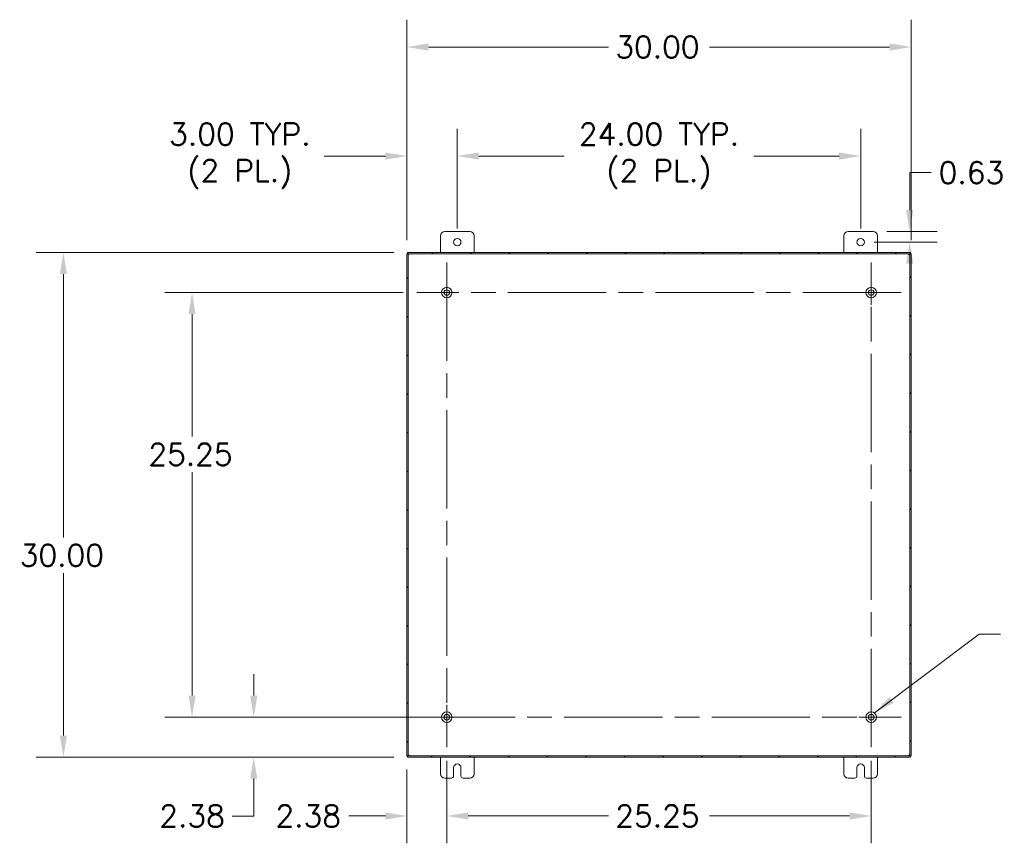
# Model space of a CAD drawing. Header units: inches. Extents: x 7 to 216, y 7 to 136.
# Tile 20 of 30: x 123 to 182, y 64 to 113. Entities that reach past the tile are written whole.
import ezdxf

# ---------------------------------------------------------------- set-up
doc = ezdxf.new("R2010")
doc.units = ezdxf.units.IN
doc.header["$LTSCALE"] = 13
doc.header["$MEASUREMENT"] = 0
doc.linetypes.add('CHAIN', pattern=[0.7087, 0.4724, -0.0591, 0.1181, -0.0591])
for name, color, linetype, lineweight in [('Center Mark (ANSI)', 7, 'Continuous', 5), ('Centerline (ANSI)', 7, 'Continuous', 5), ('Dimension (ANSI)', 7, 'Continuous', 5), ('Hatch (ANSI)', 7, 'Continuous', 5), ('Symbol (ANSI)', 7, 'Continuous', 5), ('Visible (ANSI)', 7, 'Continuous', 5)]:
    doc.layers.add(name, color=color, linetype=linetype, lineweight=lineweight)
doc.styles.add('ROMANS', font='romans.shx')
doc.dimstyles.new('Default (ANSI)', dxfattribs={"dimscale": 13, "dimtxt": 0.1, "dimasz": 0.098425, "dimexe": 0.125, "dimexo": 0.0625, "dimgap": 0.031496, "dimtad": 0, "dimtih": 1, "dimtoh": 1, "dimrnd": 1e-08, "dimzin": 0, "dimdsep": 46, "dimtxsty": 'ROMANS', "dimcen": 0.09, "dimdle": 0.393701, "dimclrd": 256, "dimclre": 256, "dimclrt": 256, "dimadec": 0, "dimazin": 0, "dimtfac": 1, "dimtofl": 0, "dimtmove": 0, "dimatfit": 3, "dimfxl": 0, "dimtolj": 1, "dimtzin": 0, "dimlwd": -1, "dimlwe": -1, "dimarcsym": 0})
doc.dimstyles.new('Default (ANSI)$7', dxfattribs={"dimscale": 13, "dimtxt": 0.1, "dimasz": 0.098425, "dimexe": 0.125, "dimexo": 0.0625, "dimgap": 0.031496, "dimtad": 0, "dimtih": 1, "dimtoh": 1, "dimrnd": 1e-08, "dimzin": 0, "dimdsep": 46, "dimtxsty": 'ROMANS', "dimcen": 0.09, "dimdle": 0.393701, "dimclrd": 256, "dimclre": 256, "dimclrt": 256, "dimadec": 0, "dimazin": 0, "dimtfac": 1, "dimtofl": 0, "dimtmove": 0, "dimatfit": 3, "dimfxl": 0, "dimtolj": 1, "dimtzin": 0, "dimlwd": -1, "dimlwe": -1, "dimarcsym": 0})

# ---------------------------------------------------------------- blocks, each defined once
blk = doc.blocks.new('*D9')
at = {"layer": 'Defpoints', "color": 0}
for p in [(146.358, 99.614), (125.885, 69.614), (146.358, 69.614)]:
    blk.add_point(p, dxfattribs=at)
at = {"layer": 'Dimension (ANSI)'}
for p, q in [((145.545, 99.614), (124.26, 99.614)), ((125.885, 98.335), (125.885, 82.673)), ((125.885, 70.894), (125.885, 80.555)), ((145.545, 69.614), (124.26, 69.614))]:
    blk.add_line(p, q, dxfattribs=at)
for points in [[(125.672, 98.335), (126.098, 98.335), (125.885, 99.614)], [(125.672, 70.894), (126.098, 70.894), (125.885, 69.614)]]:
    blk.add_solid(points, dxfattribs=at)
at = {"layer": 'Dimension (ANSI)', "insert": (123.285, 82.264), "char_height": 1.3, "attachment_point": 1, "style": 'ROMANS'}
blk.add_mtext('\\A1;30.00', dxfattribs=at)
blk = doc.blocks.new('*D10')
at = {"layer": 'Defpoints', "color": 0}
for p in [(174.071, 100.864), (173.321, 100.239), (176.238, 100.239)]:
    blk.add_point(p, dxfattribs=at)
at = {"layer": 'Dimension (ANSI)'}
for p, q in [((176.238, 102.144), (176.238, 104.37)), ((176.238, 104.37), (177.517, 104.37)), ((174.883, 100.864), (177.863, 100.864)), ((174.133, 100.239), (177.863, 100.239)), ((176.238, 98.96), (176.238, 97.68))]:
    blk.add_line(p, q, dxfattribs=at)
for points in [[(176.025, 102.144), (176.451, 102.144), (176.238, 100.864)], [(176.025, 98.96), (176.451, 98.96), (176.238, 100.239)]]:
    blk.add_solid(points, dxfattribs=at)
at = {"layer": 'Dimension (ANSI)', "insert": (179.908, 104.37), "char_height": 1.3, "attachment_point": 5, "style": 'ROMANS'}
blk.add_mtext('\\A1;0.63', dxfattribs=at)
blk = doc.blocks.new('*D13')
at = {"layer": 'Defpoints', "color": 0}
for p in [(148.696, 71.989), (137.21, 69.614), (146.358, 69.614)]:
    blk.add_point(p, dxfattribs=at)
at = {"layer": 'Dimension (ANSI)'}
for p, q in [((137.21, 73.269), (137.21, 74.548)), ((147.883, 71.989), (135.585, 71.989)), ((145.545, 69.614), (135.585, 69.614)), ((137.21, 68.335), (137.21, 66.108)), ((137.21, 66.108), (135.93, 66.108))]:
    blk.add_line(p, q, dxfattribs=at)
for points in [[(136.997, 73.269), (137.423, 73.269), (137.21, 71.989)], [(136.997, 68.335), (137.423, 68.335), (137.21, 69.614)]]:
    blk.add_solid(points, dxfattribs=at)
at = {"layer": 'Dimension (ANSI)', "insert": (133.54, 66.108), "char_height": 1.3, "attachment_point": 5, "style": 'ROMANS'}
blk.add_mtext('\\A1;2.38', dxfattribs=at)
blk = doc.blocks.new('*D14')
at = {"layer": 'Defpoints', "color": 0}
for p in [(176.321, 111.842), (146.321, 99.535), (176.321, 99.535)]:
    blk.add_point(p, dxfattribs=at)
at = {"layer": 'Dimension (ANSI)'}
for p, q in [((146.321, 100.348), (146.321, 113.467)), ((176.321, 100.348), (176.321, 113.467)), ((147.6, 111.842), (158.311, 111.842)), ((175.041, 111.842), (164.33, 111.842))]:
    blk.add_line(p, q, dxfattribs=at)
for points in [[(147.6, 112.055), (147.6, 111.629), (146.321, 111.842)], [(175.041, 112.055), (175.041, 111.629), (176.321, 111.842)]]:
    blk.add_solid(points, dxfattribs=at)
at = {"layer": 'Dimension (ANSI)', "insert": (158.721, 112.492), "char_height": 1.3, "attachment_point": 1, "style": 'ROMANS'}
blk.add_mtext('\\A1;30.00', dxfattribs=at)
blk = doc.blocks.new('*D15')
at = {"layer": 'Defpoints', "color": 0}
for p in [(173.321, 105.357), (149.321, 100.239), (173.321, 100.239)]:
    blk.add_point(p, dxfattribs=at)
at = {"layer": 'Dimension (ANSI)'}
for p, q in [((149.321, 101.052), (149.321, 106.982)), ((173.321, 101.052), (173.321, 106.982)), ((150.6, 105.357), (155.68, 105.357)), ((172.041, 105.357), (166.961, 105.357))]:
    blk.add_line(p, q, dxfattribs=at)
for points in [[(150.6, 105.57), (150.6, 105.144), (149.321, 105.357)], [(172.041, 105.57), (172.041, 105.144), (173.321, 105.357)]]:
    blk.add_solid(points, dxfattribs=at)
at = {"layer": 'Dimension (ANSI)', "insert": (161.321, 105.357), "char_height": 1.3, "attachment_point": 5, "style": 'ROMANS'}
blk.add_mtext('\\A1;24.00{ TYP.\\P(2 PL.)}', dxfattribs=at)
blk = doc.blocks.new('*D16')
at = {"layer": 'Defpoints', "color": 0}
for p in [(146.321, 105.357), (149.321, 100.239), (146.321, 99.535)]:
    blk.add_point(p, dxfattribs=at)
at = {"layer": 'Dimension (ANSI)'}
for p, q in [((146.321, 100.348), (146.321, 106.982)), ((149.321, 101.052), (149.321, 106.982)), ((145.041, 105.357), (141.408, 105.357)), ((150.6, 105.357), (151.88, 105.357))]:
    blk.add_line(p, q, dxfattribs=at)
for points in [[(145.041, 105.57), (145.041, 105.144), (146.321, 105.357)], [(150.6, 105.57), (150.6, 105.144), (149.321, 105.357)]]:
    blk.add_solid(points, dxfattribs=at)
at = {"layer": 'Dimension (ANSI)', "insert": (136.386, 105.357), "char_height": 1.3, "attachment_point": 5, "style": 'ROMANS'}
blk.add_mtext('\\A1;3.00{ TYP.\\P(2 PL.)}', dxfattribs=at)
blk = doc.blocks.new('*D24')
at = {"layer": 'Defpoints', "color": 0}
for p in [(133.54, 97.239), (146.906, 97.239), (146.906, 71.989)]:
    blk.add_point(p, dxfattribs=at)
at = {"layer": 'Dimension (ANSI)'}
for p, q in [((146.093, 97.239), (131.915, 97.239)), ((133.54, 95.96), (133.54, 88.673)), ((133.54, 73.269), (133.54, 86.555)), ((146.093, 71.989), (131.915, 71.989))]:
    blk.add_line(p, q, dxfattribs=at)
for points in [[(133.327, 95.96), (133.753, 95.96), (133.54, 97.239)], [(133.327, 73.269), (133.753, 73.269), (133.54, 71.989)]]:
    blk.add_solid(points, dxfattribs=at)
at = {"layer": 'Dimension (ANSI)', "insert": (130.94, 88.264), "char_height": 1.3, "attachment_point": 1, "style": 'ROMANS'}
blk.add_mtext('\\A1;25.25', dxfattribs=at)
blk = doc.blocks.new('*D25')
at = {"layer": 'Defpoints', "color": 0}
for p in [(148.696, 70.199), (146.321, 69.693), (148.696, 66.112)]:
    blk.add_point(p, dxfattribs=at)
at = {"layer": 'Dimension (ANSI)'}
for p, q in [((148.696, 69.387), (148.696, 64.487)), ((146.321, 68.881), (146.321, 64.487)), ((145.041, 66.112), (142.872, 66.112)), ((149.975, 66.112), (151.255, 66.112))]:
    blk.add_line(p, q, dxfattribs=at)
for points in [[(145.041, 66.326), (145.041, 65.899), (146.321, 66.112)], [(149.975, 66.326), (149.975, 65.899), (148.696, 66.112)]]:
    blk.add_solid(points, dxfattribs=at)
at = {"layer": 'Dimension (ANSI)', "insert": (138.501, 66.762), "char_height": 1.3, "attachment_point": 1, "style": 'ROMANS'}
blk.add_mtext('\\A1;2.38', dxfattribs=at)
blk = doc.blocks.new('*D26')
at = {"layer": 'Defpoints', "color": 0}
for p in [(148.696, 70.199), (173.946, 70.199), (173.946, 66.112)]:
    blk.add_point(p, dxfattribs=at)
at = {"layer": 'Dimension (ANSI)'}
for p, q in [((148.696, 69.387), (148.696, 64.487)), ((173.946, 69.387), (173.946, 64.487)), ((149.975, 66.112), (158.311, 66.112)), ((172.666, 66.112), (164.33, 66.112))]:
    blk.add_line(p, q, dxfattribs=at)
for points in [[(149.975, 66.326), (149.975, 65.899), (148.696, 66.112)], [(172.666, 66.326), (172.666, 65.899), (173.946, 66.112)]]:
    blk.add_solid(points, dxfattribs=at)
at = {"layer": 'Dimension (ANSI)', "insert": (158.721, 66.762), "char_height": 1.3, "attachment_point": 1, "style": 'ROMANS'}
blk.add_mtext('\\A1;25.25', dxfattribs=at)

msp = doc.modelspace()

# ---------------------------------------------------------------- hatches: boundary and pattern name
at = {"layer": 'Hatch (ANSI)'}
h = msp.add_hatch(dxfattribs=at)
h.set_pattern_fill('ANSI31', color=256, scale=13, style=0)
h.paths.add_polyline_path([(146.358, 99.614), (146.358, 99.54), (176.284, 99.54), (176.284, 99.614)])
h.paths.add_polyline_path([(146.321, 69.693), (146.395, 69.693), (146.395, 99.535), (146.321, 99.535)])
h.paths.add_polyline_path([(176.284, 69.614), (176.284, 69.688), (146.358, 69.688), (146.358, 69.614)])
h.paths.add_polyline_path([(176.321, 99.535), (176.247, 99.535), (176.247, 69.693), (176.321, 69.693)])

# ---------------------------------------------------------------- linework, layer by layer
at = {"layer": 'Center Mark (ANSI)', "linetype": 'CHAIN', "ltscale": 0.152883}
for p, q in [((148.696, 95.449), (148.696, 99.029)), ((173.946, 95.449), (173.946, 99.029)), ((148.696, 73.779), (148.696, 70.199)), ((172.156, 71.989), (175.736, 71.989))]:
    msp.add_line(p, q, dxfattribs=at)
at = {"layer": 'Centerline (ANSI)', "linetype": 'CHAIN', "ltscale": 0.952448}
for p, q in [((148.696, 99.029), (148.696, 70.199)), ((173.946, 70.199), (173.946, 99.029)), ((175.736, 97.239), (146.906, 97.239)), ((146.906, 71.989), (175.736, 71.989))]:
    msp.add_line(p, q, dxfattribs=at)
at = {"layer": 'Visible (ANSI)'}
for p, q in [((148.571, 100.864), (150.071, 100.864)), ((172.571, 100.864), (174.071, 100.864)), ((148.321, 99.614), (148.321, 100.614)), ((150.321, 100.614), (150.321, 99.614)), ((172.321, 99.614), (172.321, 100.614)), ((174.321, 100.614), (174.321, 99.614)), ((146.358, 99.614), (146.358, 99.54)), ((176.284, 99.614), (146.358, 99.614)), ((176.284, 99.54), (176.284, 99.614)), ((146.395, 99.535), (146.321, 99.535)), ((146.321, 99.535), (146.321, 69.693)), ((146.358, 99.54), (176.284, 99.54)), ((146.395, 69.693), (146.395, 99.535)), ((176.321, 99.535), (176.247, 99.535)), ((176.247, 99.535), (176.247, 69.693)), ((176.321, 69.693), (176.321, 99.535)), ((146.321, 69.693), (146.395, 69.693)), ((176.284, 69.688), (146.358, 69.688)), ((146.358, 69.688), (146.358, 69.614)), ((146.358, 69.614), (176.284, 69.614)), ((148.321, 68.614), (148.321, 69.614)), ((150.321, 69.614), (150.321, 68.614)), ((172.321, 68.614), (172.321, 69.614)), ((174.321, 69.614), (174.321, 68.614)), ((176.247, 69.693), (176.321, 69.693)), ((176.284, 69.614), (176.284, 69.688)), ((149.102, 68.489), (149.102, 68.989)), ((149.54, 68.989), (149.54, 68.489)), ((173.102, 68.489), (173.102, 68.989)), ((173.54, 68.989), (173.54, 68.489)), ((148.977, 68.364), (148.571, 68.364)), ((150.071, 68.364), (149.665, 68.364)), ((172.977, 68.364), (172.571, 68.364)), ((174.071, 68.364), (173.665, 68.364))]:
    msp.add_line(p, q, dxfattribs=at)
for centre, radius in [((149.321, 100.239), 0.219), ((173.321, 100.239), 0.219), ((148.696, 97.239), 0.313), ((148.696, 97.239), 0.165), ((173.946, 97.239), 0.313), ((173.946, 97.239), 0.165), ((148.696, 71.989), 0.313), ((148.696, 71.989), 0.165), ((173.946, 71.989), 0.313), ((173.946, 71.989), 0.165)]:
    msp.add_circle(centre, radius, dxfattribs=at)
for centre, radius, start, end in [((148.571, 100.614), 0.25, 90, 180), ((150.071, 100.614), 0.25, 0, 90), ((172.571, 100.614), 0.25, 90, 180), ((174.071, 100.614), 0.25, 0, 90), ((146.383, 99.552), 0.07, 308.0474, 321.9526), ((176.258, 99.552), 0.07, 218.0474, 231.9526), ((146.383, 69.676), 0.07, 38.0474, 51.9526), ((176.258, 69.676), 0.07, 128.0474, 141.9526), ((149.321, 68.989), 0.219, 0, 180), ((173.321, 68.989), 0.219, 0, 180), ((148.571, 68.614), 0.25, 180, 270), ((150.071, 68.614), 0.25, 270, 0), ((172.571, 68.614), 0.25, 180, 270), ((174.071, 68.614), 0.25, 270, 0), ((148.977, 68.489), 0.125, 270, 0), ((149.665, 68.489), 0.125, 180, 270), ((172.977, 68.489), 0.125, 270, 0), ((173.665, 68.489), 0.125, 180, 270)]:
    msp.add_arc(centre, radius, start, end, dxfattribs=at)
for points, knots in [([(146.426, 99.497), (146.417, 99.485), (146.405, 99.48), (146.399, 99.483), (146.396, 99.485), (146.395, 99.49), (146.395, 99.497)], [0.906744, 0.906744, 0.906744, 0.906744, 1.740666, 1.740666, 1.740666, 2.234849, 2.234849, 2.234849, 2.234849]), ([(146.396, 99.487), (146.403, 99.489), (146.41, 99.491), (146.417, 99.494), (146.42, 99.495), (146.423, 99.496), (146.426, 99.497)], [-1.1703518, -1.1703518, -1.1703518, -1.1703518, -0.9842214, -0.9842214, -0.9842214, -0.9067439, -0.9067439, -0.9067439, -0.9067439]), ([(146.438, 99.54), (146.45, 99.54), (146.455, 99.535), (146.452, 99.526), (146.45, 99.52), (146.445, 99.514), (146.438, 99.509)], [-0.664052, -0.664052, -0.664052, -0.664052, 0.169869, 0.169869, 0.169869, 0.664052, 0.664052, 0.664052, 0.664052]), ([(176.203, 99.509), (176.191, 99.518), (176.186, 99.529), (176.189, 99.535), (176.191, 99.539), (176.196, 99.54), (176.203, 99.54)], [2.47754, 2.47754, 2.47754, 2.47754, 3.311462, 3.311462, 3.311462, 3.805645, 3.805645, 3.805645, 3.805645]), ([(176.194, 99.539), (176.196, 99.531), (176.198, 99.524), (176.2, 99.517), (176.201, 99.514), (176.202, 99.512), (176.203, 99.509)], [3.5420372, 3.5420372, 3.5420372, 3.5420372, 3.7281676, 3.7281676, 3.7281676, 3.805645, 3.805645, 3.805645, 3.805645]), ([(176.247, 99.497), (176.247, 99.485), (176.241, 99.48), (176.232, 99.483), (176.227, 99.485), (176.22, 99.49), (176.215, 99.497)], [0.906744, 0.906744, 0.906744, 0.906744, 1.740666, 1.740666, 1.740666, 2.234849, 2.234849, 2.234849, 2.234849]), ([(146.395, 69.731), (146.395, 69.743), (146.4, 69.748), (146.409, 69.745), (146.414, 69.743), (146.421, 69.738), (146.426, 69.731)], [-2.234849, -2.234849, -2.234849, -2.234849, -1.400927, -1.400927, -1.400927, -0.906744, -0.906744, -0.906744, -0.906744]), ([(146.438, 69.719), (146.45, 69.711), (146.455, 69.699), (146.452, 69.693), (146.45, 69.689), (146.445, 69.688), (146.438, 69.688)], [-0.664052, -0.664052, -0.664052, -0.664052, 0.169869, 0.169869, 0.169869, 0.664052, 0.664052, 0.664052, 0.664052]), ([(146.447, 69.689), (146.445, 69.697), (146.443, 69.704), (146.441, 69.711), (146.44, 69.714), (146.439, 69.717), (146.438, 69.719)], [0.4004446, 0.4004446, 0.4004446, 0.4004446, 0.5865749, 0.5865749, 0.5865749, 0.6640524, 0.6640524, 0.6640524, 0.6640524]), ([(176.203, 69.688), (176.191, 69.688), (176.186, 69.693), (176.189, 69.702), (176.191, 69.708), (176.196, 69.714), (176.203, 69.719)], [2.47754, 2.47754, 2.47754, 2.47754, 3.311462, 3.311462, 3.311462, 3.805645, 3.805645, 3.805645, 3.805645]), ([(176.215, 69.731), (176.224, 69.743), (176.236, 69.748), (176.242, 69.745), (176.245, 69.743), (176.247, 69.738), (176.247, 69.731)], [-2.234849, -2.234849, -2.234849, -2.234849, -1.400927, -1.400927, -1.400927, -0.906744, -0.906744, -0.906744, -0.906744]), ([(176.245, 69.741), (176.238, 69.739), (176.231, 69.737), (176.224, 69.734), (176.221, 69.733), (176.218, 69.732), (176.215, 69.731)], [1.9712409, 1.9712409, 1.9712409, 1.9712409, 2.1573712, 2.1573712, 2.1573712, 2.2348487, 2.2348487, 2.2348487, 2.2348487])]:
    msp.add_open_spline(points, degree=3, knots=knots, dxfattribs=at)
for points in [[(146.438, 99.509), (146.442, 99.518), (146.445, 99.528), (146.447, 99.539)], [(176.215, 99.497), (176.225, 99.493), (176.235, 99.49), (176.245, 99.487)], [(146.426, 69.731), (146.416, 69.735), (146.406, 69.738), (146.396, 69.741)], [(176.203, 69.719), (176.199, 69.71), (176.196, 69.7), (176.194, 69.689)]]:
    msp.add_open_spline(points, degree=3, dxfattribs=at)

# ---------------------------------------------------------------- dimensions: what is measured, and where the dimension line sits
at = {"layer": 'Dimension (ANSI)'}
for base, p1, p2, angle, override, picture, middle in [((176.321, 111.842), (146.321, 99.535), (176.321, 99.535), 180, {"dimtih": 0, "dimtoh": 0, "dimdec": 2, "dimtp": 0, "dimtm": 0, "dimtdec": 2, "dimatfit": 1}, '*D14', (161.321, 111.842)), ((176.237766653, 100.239038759), (174.0705082, 100.864038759), (173.3205082, 100.239038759), 90, {"dimdec": 2, "dimtp": 0, "dimtm": 0, "dimtdec": 2, "dimatfit": 1}, '*D10', (179.907695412, 104.370275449)), ((125.885, 69.614), (146.358, 99.614), (146.358, 69.614), 90, {"dimdec": 2, "dimtp": 0, "dimtm": 0, "dimtdec": 2, "dimatfit": 1}, '*D9', (125.885, 81.614)), ((133.54, 97.239), (146.906, 71.989), (146.906, 97.239), 90, {"dimdec": 2, "dimtp": 0, "dimtm": 0, "dimtdec": 2, "dimatfit": 1}, '*D24', (133.54, 87.614)), ((137.209883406, 69.614038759), (148.6955082, 71.989038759), (146.3575082, 69.614038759), 270, {"dimdec": 2, "dimtp": 0, "dimtm": 0, "dimtdec": 2, "dimatfit": 1}, '*D13', (133.539954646, 66.107802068)), ((148.6955082, 66.112451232), (146.3205082, 69.693038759), (148.6955082, 70.199038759), 180, {"dimtih": 0, "dimtoh": 0, "dimdec": 2, "dimtp": 0, "dimtm": 0, "dimtdec": 2, "dimatfit": 1}, '*D25', (140.481903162, 66.112451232)), ((173.946, 66.112), (148.696, 70.199), (173.946, 70.199), 180, {"dimtih": 0, "dimtoh": 0, "dimdec": 2, "dimtp": 0, "dimtm": 0, "dimtdec": 2, "dimatfit": 1}, '*D26', (161.321, 66.112))]:
    dim = msp.add_linear_dim(base=base, p1=p1, p2=p2, angle=angle, dimstyle='Default (ANSI)', override=override, dxfattribs=at)
    dim.commit()
    dim.dimension.update_dxf_attribs({"geometry": picture, "text_midpoint": middle, "dimtype": 160})
for base, p2, picture, middle in [((146.321, 105.357), (146.321, 99.535), '*D16', (136.386, 105.357)), ((173.321, 105.357), (173.321, 100.239), '*D15', (161.321, 105.357))]:
    dim = msp.add_linear_dim(base=base, p1=(149.321, 100.239), p2=p2, angle=180, text='<>{ TYP.\\P(2 PL.)}', dimstyle='Default (ANSI)', override={"dimtih": 0, "dimtoh": 0, "dimdec": 2, "dimtp": 0, "dimtm": 0, "dimtdec": 2, "dimatfit": 1}, dxfattribs=at)
    dim.commit()
    dim.dimension.update_dxf_attribs({"geometry": picture, "text_midpoint": middle, "dimtype": 160})

# ---------------------------------------------------------------- leaders
at = {"layer": 'Symbol (ANSI)', "annotation_type": 0, "has_hookline": 1, "hookline_direction": 0, "text_width": 15.393}
msp.add_leader([(174.136, 72.237), (180.363, 76.92), (181.642, 76.92)], dimstyle='Default (ANSI)$7', override={"dimtad": 0}, dxfattribs=at)

doc.saveas('drawing.dxf')
